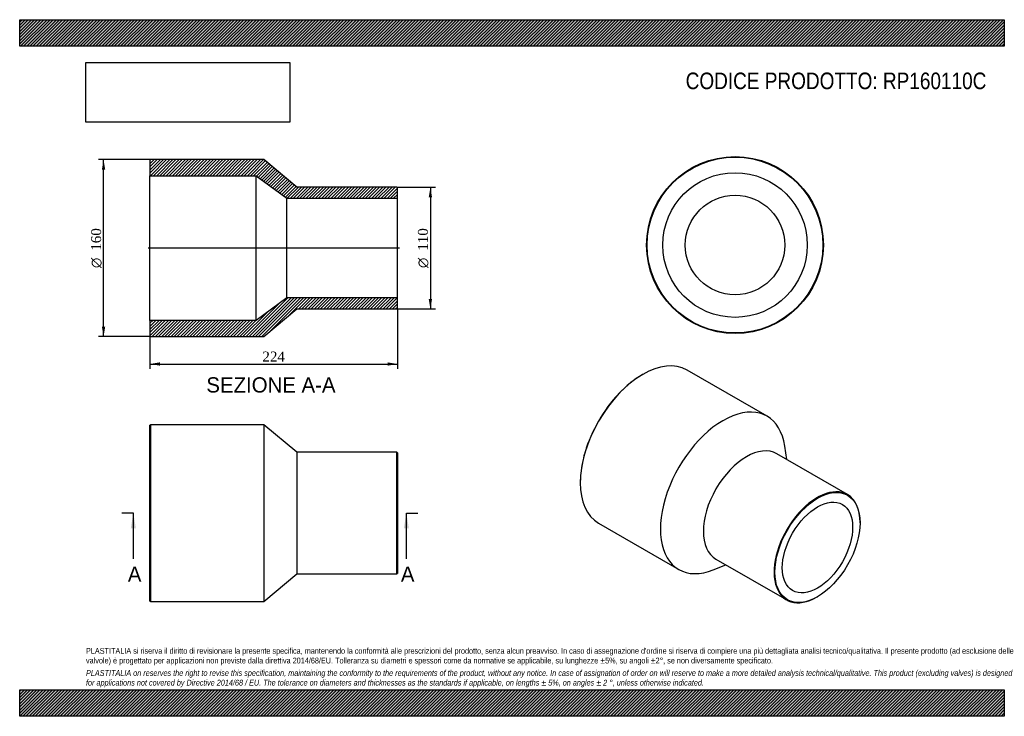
# Model space of a CAD drawing. Header units: millimetres. Extents: x 0 to 891, y 0 to 630.
import ezdxf
from ezdxf.enums import TextEntityAlignment as Align
from ezdxf.lldxf.tags import DXFTag

# ---------------------------------------------------------------- set-up
doc = ezdxf.new("R2010")
doc.units = ezdxf.units.MM
doc.header["$LTSCALE"] = 3
for name, color, linetype in [('Default', 7, 'Continuous'), ('DV4_Default', 7, 'Continuous'), ('RP160110C', 7, 'Continuous')]:
    doc.layers.add(name, color=color, linetype=linetype)
doc.styles.add('SEACAD_Solid_Edge_ANSI', font='seans.ttf')
doc.styles.add('SEACAD_Solid_Edge_ANSI1_Symbols', font='semeca1.ttf')
doc.styles.add('SEACAD_Times_New_Roman', font='times.ttf')
tags = doc.linetypes.add('CENTER2', pattern=[28.575, 19.05, -3.175, 3.175, -3.175]).pattern_tags.tags
tags[10:11] = [DXFTag(74, 4), DXFTag(75, 0), DXFTag(340, '0'), DXFTag(46, 0.0), DXFTag(50, 0.0), DXFTag(44, 0.0), DXFTag(45, 0.0)]
tags[8:9] = [DXFTag(74, 4), DXFTag(75, 0), DXFTag(340, '0'), DXFTag(46, 0.0), DXFTag(50, 0.0), DXFTag(44, 0.0), DXFTag(45, 0.0)]
tags[6:7] = [DXFTag(74, 4), DXFTag(75, 0), DXFTag(340, '0'), DXFTag(46, 0.0), DXFTag(50, 0.0), DXFTag(44, 0.0), DXFTag(45, 0.0)]
tags[4:5] = [DXFTag(74, 4), DXFTag(75, 0), DXFTag(340, '0'), DXFTag(46, 0.0), DXFTag(50, 0.0), DXFTag(44, 0.0), DXFTag(45, 0.0)]
doc.dimstyles.new('ANSImm', dxfattribs={"dimtxt": 9, "dimasz": 9, "dimexe": 4.5, "dimexo": 0, "dimgap": 2.25, "dimtad": 1, "dimdsep": 46, "dimtxsty": 'SEACAD_Times_New_Roman', "dimblk1": '_SE_FILLED', "dimblk2": '_SE_FILLED', "dimsah": 1, "dimcen": 4.5, "dimazin": 0, "dimtfac": 0.85, "dimtdec": 3, "dimtofl": 0, "dimtmove": 0, "dimatfit": 3, "dimfxl": 1, "dimarcsym": 0})
picture_1 = doc.add_image_def('image1.jpg', size_in_pixel=(4302, 1260))

# ---------------------------------------------------------------- blocks, each defined once
blk = doc.blocks.new('SE')
at = {"layer": 'RP160110C', "color": 7, "linetype": 'Continuous'}
for p, q in [((118.36, 263.75), (117.86, 263.25)), ((117.86, 104.25), (117.86, 263.25)), ((118.36, 263.75), (118.36, 103.75)), ((220.86, 263.75), (118.36, 263.75)), ((220.86, 263.75), (220.86, 103.75)), ((250.86, 238.75), (220.86, 263.75)), ((250.86, 238.75), (250.86, 128.75)), ((341.36, 238.75), (250.86, 238.75)), ((341.36, 128.75), (341.36, 238.75)), ((341.86, 238.25), (341.36, 238.75)), ((341.86, 238.25), (341.86, 129.25)), ((220.86, 103.75), (250.86, 128.75)), ((250.86, 128.75), (341.36, 128.75)), ((341.36, 128.75), (341.86, 129.25)), ((117.86, 104.25), (118.36, 103.75)), ((118.36, 103.75), (220.86, 103.75))]:
    blk.add_line(p, q, dxfattribs=at)
blk = doc.blocks.new('SE1')
at = {"layer": 'RP160110C', "color": 7, "linetype": 'Continuous'}
for p, q in [((676.38, 271.33), (603.9, 313.17)), ((563.9, 309.21), (563.55, 309.01)), ((694.06, 232.26), (692.27, 244.41)), ((749.09, 200.48), (685.09, 237.43)), ((507.33, 211.64), (507.33, 211.23)), ((523.9, 174.61), (596.38, 132.76)), ((760.48, 174.9), (760.48, 175.31)), ((627.63, 132.46), (639.06, 136.99)), ((630.09, 142.17), (694.09, 105.22)), ((721.59, 107.95), (721.94, 108.15))]:
    blk.add_line(p, q, dxfattribs=at)
for centre, major_axis, start_param, end_param in [((563.9, 243.89), (-40, -69.28), 3.141593, 6.283185), ((563.55, 244.1), (39.75, 68.85), 0.785398, 2.356195), ((636.38, 202.05), (-40, -69.28), 2.511456, 6.283185), ((657.59, 189.8), (-27.5, -47.63), 3.141593, 6.283185), ((721.59, 152.85), (27.5, 47.63), 0, 3.926991), ((721.59, 152.85), (27.5, 47.63), 5.497787, 6.283185), ((636.38, 202.05), (-40, -69.28), 0, 0.630137)]:
    blk.add_ellipse(centre, major_axis=major_axis, ratio=0.57735, start_param=start_param, end_param=end_param, dxfattribs=at)
for major_axis in [(-27.25, -47.2), (-22.5, -38.97)]:
    blk.add_ellipse((721.94, 152.65), major_axis=major_axis, ratio=0.57735, dxfattribs=at)
blk = doc.blocks.new('SE2')
at = {"layer": 'RP160110C', "color": 7, "linetype": 'Continuous'}
for radius in [80, 79.5, 65.4, 45]:
    blk.add_circle((647.34, 426.19), radius, dxfattribs=at)
blk = doc.blocks.new('SE4')
at = {"color": 7, "linetype": 'Continuous', "style": 'SEACAD_Solid_Edge_ANSI'}
blk.add_text('A', height=13.8, dxfattribs=at).set_placement((97.86, 135.45), align=Align.TOP_LEFT)
blk = doc.blocks.new('SE5')
at = {"color": 7, "linetype": 'Continuous', "style": 'SEACAD_Solid_Edge_ANSI'}
blk.add_text('A', height=13.8, dxfattribs=at).set_placement((344.94, 135.45), align=Align.TOP_LEFT)
blk = doc.blocks.new('SEANNOT_GROUP')
at = {"linetype": 'Continuous'}
blk.add_hatch(color=7, dxfattribs=at).paths.add_polyline_path([(105.14, 169.95), (102.84, 183.75), (100.54, 169.95)])
at = {"color": 7, "linetype": 'Continuous'}
blk.add_lwpolyline([(102.84, 142.35), (102.84, 183.75)], dxfattribs=at)
blk = doc.blocks.new('SEANNOT_GROUP1')
at = {"linetype": 'Continuous'}
blk.add_hatch(color=7, dxfattribs=at).paths.add_polyline_path([(352.22, 169.95), (349.92, 183.75), (347.62, 169.95)])
at = {"color": 7, "linetype": 'Continuous'}
blk.add_lwpolyline([(349.92, 142.35), (349.92, 183.75)], dxfattribs=at)
blk = doc.blocks.new('SE3')
at = {"layer": 'Default', "color": 7, "linetype": 'CENTER2'}
for p, q in [((102.84, 183.75), (92.49, 183.75)), ((349.92, 183.75), (360.27, 183.75))]:
    blk.add_line(p, q, dxfattribs=at)
at = {"layer": 'Default', "color": 7, "linetype": 'CENTER2', "const_width": 0.0001}
blk.add_lwpolyline([(102.84, 183.75), (349.92, 183.75)], dxfattribs=at)
at = {"layer": 'Default'}
for name in ['SEANNOT_GROUP', 'SEANNOT_GROUP1', 'SE4', 'SE5']:
    blk.add_blockref(name, (0, 0), dxfattribs=at)
blk = doc.blocks.new('SE6')
at = {"layer": 'RP160110C', "linetype": 'Continuous'}
h = blk.add_hatch(dxfattribs=at)
h.set_pattern_fill('LINE', scale=0.62992, angle=45, style=0)
h.paths.add_polyline_path([(250.86, 478.46), (220.86, 503.46), (118.36, 503.46), (117.86, 502.96), (117.86, 488.86), (213.86, 488.86), (241.86, 468.46), (341.86, 468.46), (341.86, 477.96), (341.36, 478.46)])
h = blk.add_hatch(dxfattribs=at)
h.set_pattern_fill('LINE', scale=0.62992, angle=45, style=0)
h.paths.add_polyline_path([(220.86, 343.46), (250.86, 368.46), (341.36, 368.46), (341.86, 368.96), (341.86, 378.46), (241.86, 378.46), (213.86, 358.06), (117.86, 358.06), (117.86, 343.96), (118.36, 343.46)])
at = {"layer": 'DV4_Default', "color": 7, "linetype": 'CENTER2'}
blk.add_line((343.61, 423.46), (116.11, 423.46), dxfattribs=at)
at = {"layer": 'RP160110C', "color": 7, "linetype": 'Continuous'}
for p, q in [((117.86, 502.96), (118.36, 503.46)), ((117.86, 502.96), (117.86, 488.86)), ((220.86, 503.46), (118.36, 503.46)), ((250.86, 478.46), (220.86, 503.46)), ((117.86, 358.06), (117.86, 488.86)), ((117.86, 488.86), (213.86, 488.86)), ((213.86, 358.06), (213.86, 488.86)), ((213.86, 488.86), (241.86, 468.46)), ((341.36, 478.46), (250.86, 478.46)), ((341.36, 478.46), (341.86, 477.96)), ((341.86, 468.46), (341.86, 477.96)), ((241.86, 378.46), (241.86, 468.46)), ((241.86, 468.46), (341.86, 468.46)), ((341.86, 378.46), (341.86, 468.46)), ((241.86, 378.46), (213.86, 358.06)), ((341.86, 378.46), (241.86, 378.46)), ((341.86, 368.96), (341.86, 378.46)), ((220.86, 343.46), (250.86, 368.46)), ((250.86, 368.46), (341.36, 368.46)), ((341.86, 368.96), (341.36, 368.46)), ((213.86, 358.06), (117.86, 358.06)), ((117.86, 358.06), (117.86, 343.96)), ((118.36, 343.46), (117.86, 343.96)), ((118.36, 343.46), (220.86, 343.46))]:
    blk.add_line(p, q, dxfattribs=at)
blk = doc.blocks.new('GDimGGroup')
at = {"layer": 'Default', "linetype": 'Continuous'}
for points in [[(373.15, 469.46), (371.65, 478.46), (370.15, 469.46)], [(373.15, 377.46), (370.15, 377.46), (371.65, 368.46)]]:
    blk.add_hatch(color=7, dxfattribs=at).paths.add_polyline_path(points)
at = {"layer": 'Default', "color": 7, "linetype": 'Continuous'}
for p, q in [((341.36, 478.46), (376.15, 478.46)), ((371.65, 478.46), (371.65, 368.46)), ((341.36, 368.46), (376.15, 368.46))]:
    blk.add_line(p, q, dxfattribs=at)
for s, style, p in [('110', 'SEACAD_Times_New_Roman', (360.4, 421.05)), ('O', 'SEACAD_Solid_Edge_ANSI1_Symbols', (360.4, 405.39))]:
    blk.add_text(s, height=9, rotation=90, dxfattribs=dict(at, style=style)).set_placement(p, align=Align.TOP_LEFT)
blk = doc.blocks.new('DMBLK199')
at = {"layer": 'Default', "linetype": 'Continuous'}
for points in [[(126.86, 317.11), (126.86, 320.11), (117.86, 318.61)], [(332.86, 317.11), (341.86, 318.61), (332.86, 320.11)]]:
    blk.add_hatch(color=7, dxfattribs=at).paths.add_polyline_path(points)
at = {"layer": 'Default', "color": 7, "linetype": 'Continuous'}
for p, q in [((341.86, 368.96), (341.86, 314.11)), ((117.86, 358.06), (117.86, 314.11)), ((117.86, 318.61), (341.86, 318.61))]:
    blk.add_line(p, q, dxfattribs=at)
at = {"layer": 'Default', "color": 7, "linetype": 'Continuous', "style": 'SEACAD_Times_New_Roman'}
blk.add_text('224', height=9, dxfattribs=at).set_placement((219.62, 329.86), align=Align.TOP_LEFT)
blk = doc.blocks.new('_SE_FILLED')
at = {"color": 0}
blk.add_line((0, 0), (-1, 0), dxfattribs=at)
blk.add_solid([(0, 0), (-1, -0.1665), (-1, 0.1665), (0, 0)], dxfattribs=at)
blk = doc.blocks.new('GDimGGroup1')
at = {"layer": 'Default', "linetype": 'Continuous'}
for points in [[(74.39, 494.46), (77.39, 494.46), (75.89, 503.46)], [(74.39, 352.46), (75.89, 343.46), (77.39, 352.46)]]:
    blk.add_hatch(color=7, dxfattribs=at).paths.add_polyline_path(points)
at = {"layer": 'Default', "color": 7, "linetype": 'Continuous'}
for p, q in [((118.36, 503.46), (71.39, 503.46)), ((75.89, 343.46), (75.89, 503.46)), ((118.36, 343.46), (71.39, 343.46))]:
    blk.add_line(p, q, dxfattribs=at)
for s, style, p in [('160', 'SEACAD_Times_New_Roman', (64.64, 421.05)), ('O', 'SEACAD_Solid_Edge_ANSI1_Symbols', (64.64, 405.39))]:
    blk.add_text(s, height=9, rotation=90, dxfattribs=dict(at, style=style)).set_placement(p, align=Align.TOP_LEFT)

msp = doc.modelspace()

# ---------------------------------------------------------------- hatches: boundary and pattern name
at = {"layer": 'Default', "linetype": 'Continuous'}
h = msp.add_hatch(dxfattribs=at)
h.set_pattern_fill('LINE', scale=0.629921, angle=45, style=0)
h.paths.add_polyline_path([(891, 606), (891, 630), (0, 630), (0, 606)])
for points in [[(891, 606), (891, 630), (0, 630), (0, 606)], [(891, 0), (891, 24), (0, 24), (0, 0)]]:
    msp.add_hatch(color=7, dxfattribs=at).paths.add_polyline_path(points)
h = msp.add_hatch(dxfattribs=at)
h.set_pattern_fill('LINE', scale=0.62992, angle=45, style=0)
h.paths.add_polyline_path([(891, 0), (891, 24), (0, 24), (0, 0)])

# ---------------------------------------------------------------- linework, layer by layer
at = {"layer": 'Default', "color": 7, "linetype": 'Continuous'}
for p, q in [((0, 630), (891, 630)), ((0, 606), (0, 630)), ((891, 630), (891, 606)), ((891, 606), (0, 606)), ((0, 24), (891, 24)), ((0, 0), (0, 24)), ((891, 24), (891, 0)), ((891, 0), (0, 0))]:
    msp.add_line(p, q, dxfattribs=at)

# ---------------------------------------------------------------- block references
at = {"layer": 'Default'}
for name in ['GDimGGroup1', 'SE6', 'SE2', 'GDimGGroup', 'SE1', 'SE', 'SE3']:
    msp.add_blockref(name, (0, 0), dxfattribs=at)

# ---------------------------------------------------------------- texts
at = {"layer": 'Default', "color": 7, "linetype": 'Continuous', "style": 'SEACAD_Solid_Edge_ANSI'}
msp.add_text('SEZIONE A-A', height=13.8, dxfattribs=at).set_placement((168.928, 306.613), align=Align.TOP_LEFT)
at = {"layer": 'Default', "attachment_point": 1}
for s, insert, char_height, width in [('{\\fArial Narrow|b0||i0||c0|p34;\\C7;\\H15.;\\W1.;CODICE PRODOTTO: RP160110C}', (602.666, 582.191), 15, 273.04435), ("{\\fArial Narrow|b0||i0||c0|p34;\\C7;\\H5.25;\\W1.;PLASTITALIA si riserva il diritto di revisionare la presente specifica, mantenendo la conformità alle prescrizioni del prodotto, senza alcun preavviso. In caso di assegnazione d'ordine si riserva di compiere una più dettagliata analisi tecnico/qualitativa. Il presente prodotto (ad esclusione delle \\P}{\\fArial Narrow|b0||i0||c0|p34;\\C7;\\H5.25;\\W1.;valvole) è progettato per applicazioni non previste dalla direttiva 2014/68/EU. Tolleranza su diametri e spessori come da normative se applicabile, su lunghezze ±5%, su angoli ±2°, se non diversamente specificato.\\P}{\\fArial Narrow|b0||i0||c0|p34;\\C7;\\H1.5;\\W1.;   \\P}{\\fArial Narrow|b0||i1||c0|p34;\\C7;\\H5.25;\\W1.;PLASTITALIA on reserves the right to revise this specification, maintaining the conformity to the requirements of the product, without any notice. In case of assignation of order on will reserve to make a more detailed analysis technical/qualitative. This product (excluding valves) is designed \\P}{\\fArial Narrow|b0||i1||c0|p34;\\C7;\\H5.25;\\W1.;for applications not covered by Directive 2014/68 / EU. The tolerance on diameters and thicknesses as the standards if applicable, on lengths ± 5%, on angles ± 2 °, unless otherwise indicated.\\P}", (60, 61.807), 5.25, 771)]:
    msp.add_mtext(s, dxfattribs=dict(at, insert=insert, char_height=char_height, width=width))

# ---------------------------------------------------------------- dimensions: what is measured, and where the dimension line sits
at = {"layer": 'Default', "color": 7, "linetype": 'Continuous'}
dim = msp.add_linear_dim(base=(341.857, 318.605), p1=(117.857, 358.057), p2=(341.857, 368.957), text='\\A1;<>', dimstyle='ANSImm', dxfattribs=at)
dim.commit()
dim.dimension.update_dxf_attribs({"geometry": 'DMBLK199', "text_midpoint": (229.857, 318.605), "dimtype": 160})

# ---------------------------------------------------------------- pictures from other files: only their frames are drawn
image = msp.add_image(picture_1, insert=(60, 537.31), size_in_units=(184.371, 54))
image.dxf.flags = 7

doc.saveas('drawing.dxf')
